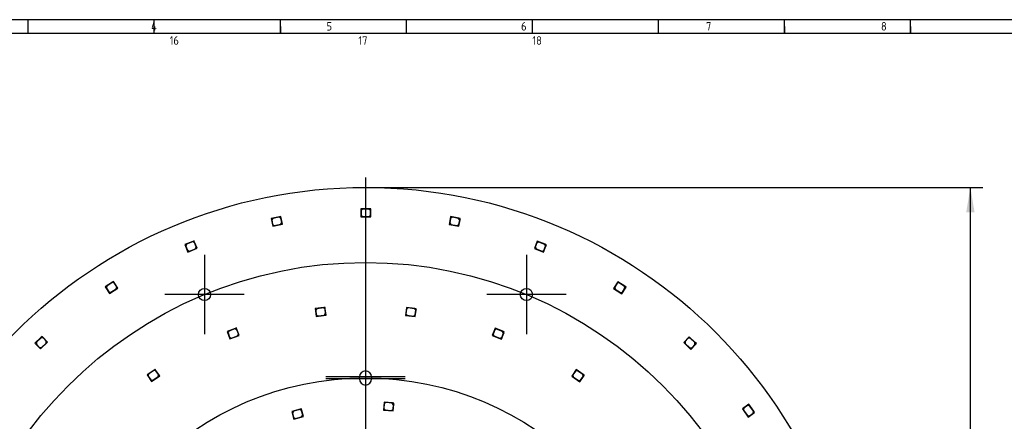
# Model space of a CAD drawing. Header units: millimetres. Extents: x 7 to 819, y 6 to 587.
# Tile 4 of 7: x 193 to 541, y 445 to 587. Entities that reach past the tile are written whole.
import ezdxf
from ezdxf.enums import TextEntityAlignment as Align
from ezdxf.lldxf.tags import DXFTag

# ---------------------------------------------------------------- set-up
doc = ezdxf.new("R2010")
doc.units = ezdxf.units.MM
doc.layers.add('Default', color=7, linetype='Continuous')
doc.layers.add('RDLED_350MM_4000', color=7, linetype='Continuous')
doc.styles.add('SEACAD_Arial', font='arial.ttf')
doc.styles.add('SEACAD_Solid_Edge_ANSI1_Symbols', font='semeca1.ttf')
tags = doc.linetypes.add('CENTER2', pattern=[28.575, 19.05, -3.175, 3.175, -3.175]).pattern_tags.tags
tags[10:11] = [DXFTag(74, 4), DXFTag(75, 0), DXFTag(340, '0'), DXFTag(46, 0.0), DXFTag(50, 0.0), DXFTag(44, 0.0), DXFTag(45, 0.0)]
tags[8:9] = [DXFTag(74, 4), DXFTag(75, 0), DXFTag(340, '0'), DXFTag(46, 0.0), DXFTag(50, 0.0), DXFTag(44, 0.0), DXFTag(45, 0.0)]
tags[6:7] = [DXFTag(74, 4), DXFTag(75, 0), DXFTag(340, '0'), DXFTag(46, 0.0), DXFTag(50, 0.0), DXFTag(44, 0.0), DXFTag(45, 0.0)]
tags[4:5] = [DXFTag(74, 4), DXFTag(75, 0), DXFTag(340, '0'), DXFTag(46, 0.0), DXFTag(50, 0.0), DXFTag(44, 0.0), DXFTag(45, 0.0)]
tags = doc.linetypes.add('HIDDEN2', pattern=[4.7625, 3.175, -1.5875]).pattern_tags.tags
tags[6:7] = [DXFTag(74, 4), DXFTag(75, 0), DXFTag(340, '0'), DXFTag(46, 0.0), DXFTag(50, 0.0), DXFTag(44, 0.0), DXFTag(45, 0.0)]
tags[4:5] = [DXFTag(74, 4), DXFTag(75, 0), DXFTag(340, '0'), DXFTag(46, 0.0), DXFTag(50, 0.0), DXFTag(44, 0.0), DXFTag(45, 0.0)]
doc.dimstyles.new('ISO', dxfattribs={"dimtxt": 7, "dimasz": 7, "dimexe": 3.5, "dimexo": 0, "dimgap": 1.75, "dimtad": 1, "dimtxsty": 'SEACAD_Arial', "dimblk1": '_SE_FILLED', "dimblk2": '_SE_FILLED', "dimsah": 1, "dimcen": 3.5, "dimadec": 0, "dimazin": 0, "dimtfac": 0.5, "dimtdec": 3, "dimtmove": 0, "dimatfit": 3, "dimfxl": 1, "dimarcsym": 0})

# ---------------------------------------------------------------- blocks, each defined once
blk = doc.blocks.new('SEANNOT_GROUP1')
at = {"layer": 'Default', "color": 7, "linetype": 'CENTER2'}
blk.add_line((315.16, 531.01), (315.16, 174.01), dxfattribs=at)
blk = doc.blocks.new('SEANNOT_GROUP2')
at = {"layer": 'Default', "color": 7, "linetype": 'CENTER2'}
for p, q in [((258.33, 503.71), (258.33, 475.71)), ((272.33, 489.71), (244.33, 489.71))]:
    blk.add_line(p, q, dxfattribs=at)
blk = doc.blocks.new('SEANNOT_GROUP3')
at = {"layer": 'Default', "color": 7, "linetype": 'CENTER2'}
for p, q in [((371.99, 503.71), (371.99, 475.71)), ((385.99, 489.71), (357.99, 489.71))]:
    blk.add_line(p, q, dxfattribs=at)
blk = doc.blocks.new('SEANNOT_GROUP16')
at = {"layer": 'Default', "color": 7, "linetype": 'CENTER2'}
for p, q in [((315.16, 474.61), (315.16, 446.61)), ((329.16, 460.61), (301.16, 460.61))]:
    blk.add_line(p, q, dxfattribs=at)
blk = doc.blocks.new('SEANNOT_GROUP17')
at = {"layer": 'Default', "color": 7, "linetype": 'CENTER2'}
for p, q in [((315.16, 473.93), (315.16, 445.93)), ((329.16, 459.93), (301.16, 459.93))]:
    blk.add_line(p, q, dxfattribs=at)
blk = doc.blocks.new('SE')
at = {"layer": 'RDLED_350MM_4000', "color": 7, "linetype": 'Continuous'}
for p, q in [((316.5, 519.92), (313.5, 519.9)), ((313.5, 519.9), (313.51, 517.1)), ((314.1, 519.81), (313.6, 519.3)), ((313.6, 519.3), (313.61, 517.7)), ((316.4, 519.82), (314.1, 519.81)), ((316.9, 519.32), (316.4, 519.82)), ((317, 519.92), (316.5, 519.92)), ((316.5, 519.92), (317, 519.42)), ((316.91, 517.72), (316.9, 519.32)), ((317, 519.42), (317, 519.92)), ((317.01, 517.12), (317, 519.42)), ((284.8, 517.15), (281.85, 516.57)), ((281.85, 516.57), (282.39, 513.82)), ((282.46, 516.58), (282.07, 516)), ((282.07, 516), (282.38, 514.43)), ((284.72, 517.03), (282.46, 516.58)), ((285.3, 516.63), (284.72, 517.03)), ((285.29, 517.24), (284.8, 517.15)), ((284.8, 517.15), (285.38, 516.75)), ((285.22, 514.48), (285.61, 515.06)), ((285.38, 516.75), (285.29, 517.24)), ((285.61, 515.06), (285.3, 516.63)), ((285.83, 514.49), (285.38, 516.75)), ((313.51, 517.1), (317.01, 517.12)), ((313.61, 517.7), (314.11, 517.21)), ((314.11, 517.21), (316.41, 517.22)), ((316.41, 517.22), (316.91, 517.72)), ((345.21, 517.19), (344.69, 514.44)), ((345.2, 516.58), (344.9, 515.01)), ((344.9, 515.01), (345.3, 514.43)), ((345.78, 516.98), (345.2, 516.58)), ((348.16, 516.64), (345.21, 517.19)), ((348.04, 516.56), (345.78, 516.98)), ((348.44, 515.97), (348.04, 516.56)), ((348.13, 513.79), (348.56, 516.05)), ((348.14, 514.4), (348.44, 515.97)), ((348.65, 516.54), (348.16, 516.64)), ((348.16, 516.64), (348.56, 516.05)), ((348.56, 516.05), (348.65, 516.54)), ((282.38, 514.43), (282.96, 514.03)), ((282.39, 513.82), (285.83, 514.49)), ((282.96, 514.03), (285.22, 514.48)), ((344.69, 514.44), (348.13, 513.79)), ((345.3, 514.43), (347.56, 514)), ((347.56, 514), (348.14, 514.4)), ((254.19, 508.42), (251.41, 507.3)), ((254.13, 508.29), (252, 507.43)), ((254.78, 508.02), (254.13, 508.29)), ((254.65, 508.61), (254.19, 508.42)), ((254.19, 508.42), (254.84, 508.15)), ((254.84, 508.15), (254.65, 508.61)), ((255.38, 506.54), (254.78, 508.02)), ((255.7, 506.02), (254.84, 508.15)), ((375.83, 508.53), (374.8, 505.92)), ((375.71, 507.93), (375.12, 506.45)), ((376.35, 508.21), (375.71, 507.93)), ((378.62, 507.42), (375.83, 508.53)), ((378.49, 507.37), (376.35, 508.21)), ((251.41, 507.3), (252.46, 504.7)), ((252, 507.43), (251.72, 506.78)), ((251.72, 506.78), (252.32, 505.3)), ((252.32, 505.3), (252.98, 505.02)), ((252.46, 504.7), (255.7, 506.02)), ((252.98, 505.02), (255.11, 505.88)), ((255.11, 505.88), (255.38, 506.54)), ((374.8, 505.92), (378.06, 504.64)), ((375.12, 506.45), (375.4, 505.8)), ((375.4, 505.8), (377.54, 504.95)), ((377.54, 504.95), (378.19, 505.23)), ((378.06, 504.64), (378.9, 506.78)), ((378.19, 505.23), (378.77, 506.72)), ((378.77, 506.72), (378.49, 507.37)), ((379.09, 507.24), (378.62, 507.42)), ((378.62, 507.42), (378.9, 506.78)), ((378.9, 506.78), (379.09, 507.24)), ((225.78, 494.07), (223.26, 492.44)), ((225.75, 493.93), (223.82, 492.68)), ((226.44, 493.78), (225.75, 493.93)), ((226.2, 494.34), (225.78, 494.07)), ((225.78, 494.07), (226.47, 493.92)), ((226.47, 493.92), (226.2, 494.34)), ((227.31, 492.44), (226.44, 493.78)), ((227.72, 491.99), (226.47, 493.92)), ((404.26, 494.23), (402.76, 491.86)), ((404.72, 493.82), (404.03, 493.67)), ((406.79, 492.61), (404.26, 494.23)), ((406.66, 492.58), (404.72, 493.82)), ((223.26, 492.44), (224.79, 490.09)), ((223.82, 492.68), (223.67, 491.99)), ((223.67, 491.99), (224.55, 490.64)), ((224.55, 490.64), (225.24, 490.5)), ((224.79, 490.09), (227.72, 491.99)), ((225.24, 490.5), (227.17, 491.75)), ((227.17, 491.75), (227.31, 492.44)), ((402.76, 491.86), (405.71, 489.98)), ((404.03, 493.67), (403.17, 492.32)), ((403.17, 492.32), (403.32, 491.63)), ((403.32, 491.63), (405.26, 490.39)), ((405.26, 490.39), (405.95, 490.54)), ((405.71, 489.98), (406.95, 491.92)), ((405.95, 490.54), (406.81, 491.89)), ((406.81, 491.89), (406.66, 492.58)), ((407.22, 492.35), (406.79, 492.61)), ((406.79, 492.61), (406.95, 491.92)), ((406.95, 491.92), (407.22, 492.35)), ((300.42, 485.1), (297.44, 484.74)), ((297.44, 484.74), (297.78, 481.96)), ((298.05, 484.71), (297.61, 484.16)), ((297.61, 484.16), (297.8, 482.57)), ((300.33, 484.99), (298.05, 484.71)), ((300.89, 484.55), (300.33, 484.99)), ((300.91, 485.16), (300.42, 485.1)), ((300.42, 485.1), (300.97, 484.66)), ((301.08, 482.96), (300.89, 484.55)), ((300.97, 484.66), (300.91, 485.16)), ((301.25, 482.38), (300.97, 484.66)), ((329.6, 485.14), (329.26, 482.36)), ((329.63, 484.53), (329.43, 482.94)), ((332.58, 484.78), (329.6, 485.14)), ((330.18, 484.97), (329.63, 484.53)), ((332.47, 484.69), (330.18, 484.97)), ((332.9, 484.13), (332.47, 484.69)), ((333.07, 484.71), (332.58, 484.78)), ((332.58, 484.78), (333.01, 484.22)), ((332.71, 482.54), (332.9, 484.13)), ((332.74, 481.94), (333.01, 484.22)), ((333.01, 484.22), (333.07, 484.71)), ((297.78, 481.96), (301.25, 482.38)), ((297.8, 482.57), (298.36, 482.13)), ((298.36, 482.13), (300.64, 482.41)), ((300.64, 482.41), (301.08, 482.96)), ((329.26, 482.36), (332.74, 481.94)), ((329.43, 482.94), (329.87, 482.38)), ((329.87, 482.38), (332.15, 482.11)), ((332.15, 482.11), (332.71, 482.54)), ((269.11, 477.72), (266.31, 476.66)), ((266.31, 476.66), (267.3, 474.04)), ((266.91, 476.78), (266.62, 476.13)), ((269.06, 477.59), (266.91, 476.78)), ((269.7, 477.3), (269.06, 477.59)), ((269.58, 477.9), (269.11, 477.72)), ((269.11, 477.72), (269.76, 477.43)), ((269.76, 477.43), (269.58, 477.9)), ((270.27, 475.81), (269.7, 477.3)), ((270.58, 475.28), (269.76, 477.43)), ((360.92, 477.83), (359.93, 475.21)), ((360.8, 477.23), (360.23, 475.73)), ((361.44, 477.52), (360.8, 477.23)), ((363.72, 476.76), (360.92, 477.83)), ((363.59, 476.7), (361.44, 477.52)), ((363.88, 476.06), (363.59, 476.7)), ((364.19, 476.59), (363.72, 476.76)), ((363.72, 476.76), (364.01, 476.12)), ((364.01, 476.12), (364.19, 476.59)), ((200.61, 474.6), (198.44, 472.52)), ((200.6, 474.45), (198.95, 472.86)), ((200.38, 470.5), (202.91, 472.92)), ((201.31, 474.44), (200.6, 474.45)), ((200.97, 474.94), (200.61, 474.6)), ((200.61, 474.6), (201.31, 474.58)), ((201.31, 474.58), (200.97, 474.94)), ((202.91, 472.92), (201.31, 474.58)), ((202.42, 473.29), (201.31, 474.44)), ((202.41, 472.58), (202.42, 473.29)), ((266.62, 476.13), (267.18, 474.64)), ((267.18, 474.64), (267.83, 474.34)), ((267.3, 474.04), (270.58, 475.28)), ((267.83, 474.34), (269.98, 475.16)), ((269.98, 475.16), (270.27, 475.81)), ((359.93, 475.21), (363.2, 473.97)), ((360.23, 475.73), (360.52, 475.09)), ((360.52, 475.09), (362.67, 474.27)), ((362.67, 474.27), (363.32, 474.56)), ((363.2, 473.97), (364.01, 476.12)), ((363.32, 474.56), (363.88, 476.06)), ((429.47, 474.8), (427.55, 472.77)), ((429.13, 474.3), (428.03, 473.13)), ((428.03, 473.13), (428.05, 472.43)), ((429.84, 474.32), (429.13, 474.3)), ((431.65, 472.74), (429.47, 474.8)), ((431.51, 472.74), (429.84, 474.32)), ((198.44, 472.52), (200.38, 470.5)), ((198.95, 472.86), (198.93, 472.15)), ((198.93, 472.15), (200.04, 471)), ((200.04, 471), (200.75, 470.99)), ((200.75, 470.99), (202.41, 472.58)), ((427.55, 472.77), (430.09, 470.36)), ((428.05, 472.43), (429.72, 470.85)), ((429.72, 470.85), (430.43, 470.87)), ((430.09, 470.36), (431.67, 472.03)), ((430.43, 470.87), (431.53, 472.03)), ((431.53, 472.03), (431.51, 472.74)), ((432.02, 472.4), (431.65, 472.74)), ((431.65, 472.74), (431.67, 472.03)), ((431.67, 472.03), (432.02, 472.4)), ((240.49, 463.06), (238.02, 461.36)), ((240.46, 462.92), (238.57, 461.62)), ((241.16, 462.8), (240.46, 462.92)), ((240.9, 463.35), (240.49, 463.06)), ((240.49, 463.06), (241.18, 462.94)), ((241.18, 462.94), (240.9, 463.35)), ((242.07, 461.48), (241.16, 462.8)), ((242.49, 461.04), (241.18, 462.94)), ((389.58, 463.23), (387.99, 460.93)), ((389.32, 462.68), (388.41, 461.37)), ((390.02, 462.81), (389.32, 462.68)), ((392.05, 461.53), (389.58, 463.23)), ((391.91, 461.5), (390.02, 462.81)), ((238.02, 461.36), (239.61, 459.05)), ((238.57, 461.62), (238.44, 460.92)), ((238.44, 460.92), (239.35, 459.61)), ((239.35, 459.61), (240.05, 459.48)), ((239.61, 459.05), (242.49, 461.04)), ((240.05, 459.48), (241.94, 460.78)), ((241.94, 460.78), (242.07, 461.48)), ((313.01, 459.93), (313.01, 460.61)), ((317.31, 460.61), (317.31, 459.93)), ((387.99, 460.93), (390.87, 458.94)), ((388.41, 461.37), (388.54, 460.67)), ((388.54, 460.67), (390.43, 459.36)), ((390.43, 459.36), (391.13, 459.49)), ((390.87, 458.94), (392.17, 460.83)), ((391.13, 459.49), (392.04, 460.81)), ((392.04, 460.81), (391.91, 461.5)), ((392.46, 461.25), (392.05, 461.53)), ((392.05, 461.53), (392.17, 460.83)), ((392.17, 460.83), (392.46, 461.25)), ((292.06, 449.2), (289.16, 448.46)), ((291.99, 449.08), (289.76, 448.51)), ((292.6, 448.72), (291.99, 449.08)), ((292.55, 449.32), (292.06, 449.2)), ((292.06, 449.2), (292.67, 448.84)), ((292.67, 448.84), (292.55, 449.32)), ((292.99, 447.17), (292.6, 448.72)), ((293.24, 446.61), (292.67, 448.84)), ((321.72, 451.71), (321.49, 448.92)), ((321.49, 448.92), (324.98, 448.63)), ((321.77, 451.1), (321.64, 449.51)), ((321.64, 449.51), (322.1, 448.97)), ((324.71, 451.46), (321.72, 451.71)), ((322.31, 451.56), (321.77, 451.1)), ((322.1, 448.97), (324.39, 448.78)), ((324.6, 451.37), (322.31, 451.56)), ((324.39, 448.78), (324.93, 449.23)), ((325.06, 450.83), (324.6, 451.37)), ((325.21, 451.42), (324.71, 451.46)), ((324.71, 451.46), (325.17, 450.92)), ((324.93, 449.23), (325.06, 450.83)), ((324.98, 448.63), (325.17, 450.92)), ((325.17, 450.92), (325.21, 451.42)), ((450.55, 450.96), (448.28, 449.32)), ((448.28, 449.32), (450.32, 446.48)), ((448.82, 449.59), (448.71, 448.89)), ((448.71, 448.89), (450.05, 447.03)), ((450.12, 450.53), (448.82, 449.59)), ((450.82, 450.41), (450.12, 450.53)), ((452.3, 448.52), (450.55, 450.96)), ((452.16, 448.54), (450.82, 450.41)), ((289.16, 448.46), (289.84, 445.75)), ((289.76, 448.51), (289.4, 447.91)), ((289.4, 447.91), (289.79, 446.36)), ((289.79, 446.36), (290.4, 445.99)), ((289.84, 445.75), (293.24, 446.61)), ((290.4, 445.99), (292.63, 446.56)), ((292.63, 446.56), (292.99, 447.17)), ((450.05, 447.03), (450.75, 446.91)), ((450.32, 446.48), (452.19, 447.82)), ((450.75, 446.91), (452.05, 447.85)), ((452.05, 447.85), (452.16, 448.54)), ((452.3, 448.52), (452.19, 447.82)), ((452.19, 447.82), (452.59, 448.11)), ((452.59, 448.11), (452.3, 448.52))]:
    blk.add_line(p, q, dxfattribs=at)
for centre, radius in [((315.16, 352.51), 175), ((258.33, 489.71), 2.15), ((371.99, 489.71), 2.15)]:
    blk.add_circle(centre, radius, dxfattribs=at)
for centre, start, end in [((315.16, 460.61), 0, 180), ((315.16, 459.93), 180, 0)]:
    blk.add_arc(centre, 2.15, start, end, dxfattribs=at)
blk = doc.blocks.new('DMBLK6')
at = {"layer": 'Default', "linetype": 'Continuous'}
for points in [[(530.25, 518.76), (528.79, 527.51), (527.33, 518.76)], [(530.25, 186.26), (527.33, 186.26), (528.79, 177.51)]]:
    blk.add_hatch(color=7, dxfattribs=at).paths.add_polyline_path(points)
at = {"layer": 'Default', "color": 7, "linetype": 'Continuous'}
for p, q in [((315.16, 527.51), (533.16, 527.51)), ((528.79, 177.51), (528.79, 527.51)), ((315.16, 177.51), (533.16, 177.51))]:
    blk.add_line(p, q, dxfattribs=at)
for s, style, p in [('350', 'SEACAD_Arial', (517.85, 349.74)), ('O', 'SEACAD_Solid_Edge_ANSI1_Symbols', (517.85, 334.74))]:
    blk.add_text(s, height=8.75, rotation=90, dxfattribs=dict(at, style=style)).set_placement(p, align=Align.TOP_LEFT)
blk = doc.blocks.new('_SE_FILLED')
at = {"color": 0}
blk.add_line((0, 0), (-1, 0), dxfattribs=at)
blk.add_solid([(0, 0), (-1, -0.1665), (-1, 0.1665), (0, 0)], dxfattribs=at)

msp = doc.modelspace()

# ---------------------------------------------------------------- linework, layer by layer
at = {"layer": 'Default', "color": 7, "linetype": 'Continuous'}
for p, q in [((819.1, 586.67), (6.708, 586.67)), ((196.1, 581.809), (196.1, 586.67)), ((240.6, 581.809), (240.6, 586.67)), ((240.6, 581.809), (240.6, 586.67)), ((285.1, 581.809), (285.1, 586.67)), ((285.1, 584.24), (285.1, 581.809)), ((329.6, 581.809), (329.6, 586.67)), ((374.1, 581.809), (374.1, 586.67)), ((418.6, 581.809), (418.6, 586.67)), ((463.1, 581.809), (463.1, 586.67)), ((463.1, 584.24), (463.1, 581.809)), ((507.6, 581.809), (507.6, 586.67)), ((507.6, 581.809), (507.6, 586.67)), ((507.6, 584.24), (507.6, 581.809)), ((819.1, 581.809), (10.978, 581.809))]:
    msp.add_line(p, q, dxfattribs=at)
at = {"layer": 'Default', "color": 7, "linetype": 'HIDDEN2'}
for radius in [148.5, 107.78]:
    msp.add_circle((315.157, 352.51), radius, dxfattribs=at)

# ---------------------------------------------------------------- block references
at = {"layer": 'Default'}
for name in ['SEANNOT_GROUP1', 'SE', 'SEANNOT_GROUP2', 'SEANNOT_GROUP3', 'SEANNOT_GROUP16', 'SEANNOT_GROUP17']:
    msp.add_blockref(name, (0, 0), dxfattribs=at)

# ---------------------------------------------------------------- texts
at = {"layer": 'Default', "insert": (32.361, 585.835), "char_height": 3, "width": 763.84092, "attachment_point": 1}
msp.add_mtext('{\\fSolid Edge ISO|b1||i0||c0|p34;\\C7;\\H3.;\\W0.94;1                                          2                                      3                                      4                                   5                                       6                                     7                                   8                                     9                                      10                                 11                                      12                                    13                                  14                                     15                                   16                                     17                                  18}', dxfattribs=at)

# ---------------------------------------------------------------- dimensions: what is measured, and where the dimension line sits
at = {"layer": 'Default', "color": 7, "linetype": 'Continuous'}
dim = msp.add_linear_dim(base=(528.788, 527.51), p1=(315.157, 177.51), p2=(315.157, 527.51), angle=90, text='\\A1;%%c<>', dimstyle='ISO', override={"dimtxt": 8.75, "dimasz": 8.75, "dimexe": 4.375, "dimgap": 2.1875, "dimcen": 4.375, "dimtolj": 1}, dxfattribs=at)
dim.commit()
dim.dimension.update_dxf_attribs({"geometry": 'DMBLK6', "text_midpoint": (528.788, 352.51), "dimtype": 161})

doc.saveas('drawing.dxf')
